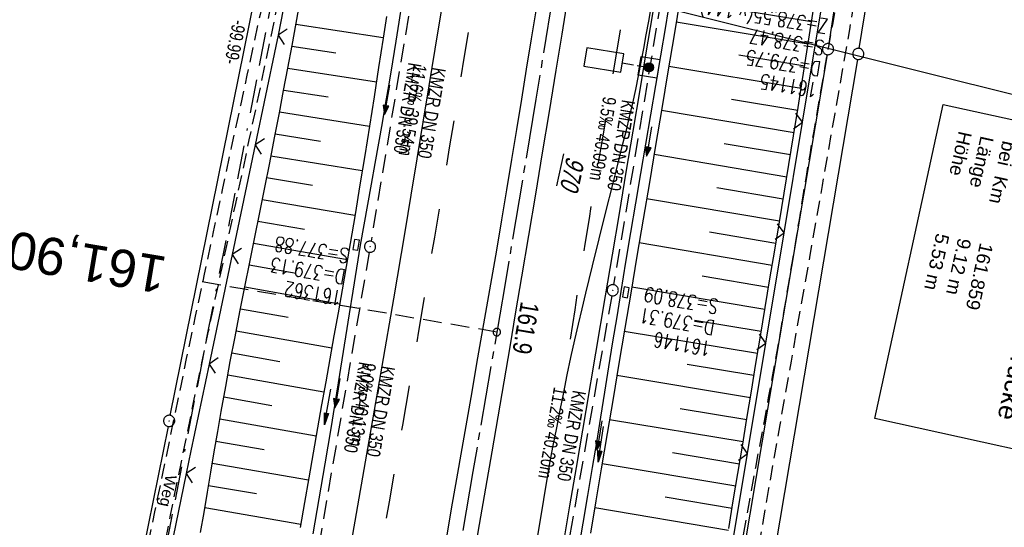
# Model space of a CAD drawing. Extents: x 510946 to 511423, y 462842 to 463807.
# Tile 29 of 32: x 511176 to 511307, y 463610 to 463678. Entities that reach past the tile are written whole.
import ezdxf
from ezdxf.enums import TextEntityAlignment as Align

# ---------------------------------------------------------------- set-up
doc = ezdxf.new("R2010")
doc.units = 0
doc.header["$LTSCALE"] = 10
doc.header["$MEASUREMENT"] = 0
for name, pattern in [('ACAD_ISO16W100', [73, 15, -6.5, 15, -6.5, 15, -7, 1, -7]), ('ACHSE', [5.5, 4, -0.5, 0.5, -0.5]), ('AUSGEZOGEN', [0]), ('LT00', [0]), ('LT02', [0.4, 0.2, -0.2]), ('LT11', [0.3, 0.2, -0.1]), ('LT12', [0.4, 0.3, -0.1]), ('LT17', [0.15, 0.1, -0.05]), ('STRICHLINIE2', [0.375, 0.25, -0.125])]:
    doc.linetypes.add(name, pattern=pattern)
doc.layers.get('0').update_dxf_attribs({"linetype": 'LT00'})
for name, color, linetype in [('--EK_FBR', 1, 'LT00'), ('--EK_Halt-Pfeil', 4, 'LT00'), ('--EK_Haltung', 7, 'STRICHLINIE2'), ('--EK_Haltung-Text', 140, 'LT00'), ('--EK_Schacht-Text', 5, 'LT00'), ('--EK_ST-93-1', 30, 'LT17'), ('--EL_DFK_AB_L', 21, 'LT00'), ('--EL_DFK_AB_P', 7, 'LT00'), ('--EL_Halt-Pfeil', 4, 'LT00'), ('--EL_Haltung', 182, 'STRICHLINIE2'), ('--EL_Haltung-Text', 182, 'LT00'), ('-AX-093', 35, 'ACHSE'), ('-ST-93-1', 250, 'LT00'), ('ABSTAND', 8, 'LT00'), ('BAB-KABEL', 220, 'ACAD_ISO16W100'), ('BW_TEXT_B', 20, 'AUSGEZOGEN'), ('DFK_AB_FLNR', 7, 'Continuous'), ('DFK_AB_L', 21, 'LT00'), ('DFK_AB_P', 7, 'LT00'), ('DFK_GZPKT', 250, 'LT00'), ('DFK_KATASTER', 250, 'LT00'), ('FELDWEG_TEXT', 1, 'Continuous'), ('PFEIL', 140, 'AUSGEZOGEN'), ('STROM_FREILTG', 80, 'STROMFREILEITUNG'), ('V105_AFBR_BAB', 250, 'LT00'), ('V105_BOESCH', 250, 'LT00'), ('V105_BOSCHUNG', 250, 'LT00'), ('V105_ERDWEG', 250, 'LT11'), ('V105_FELDWEG', 250, 'LT11'), ('V105_GRABEN', 250, 'LT00'), ('V105_KA_PRUF', 182, 'LT00'), ('V105_LD_MARK', 250, 'LT00'), ('V105_LG_MARK', 250, 'LT02'), ('V105_SINKK', 182, 'LT00'), ('V105_ZAUN', 40, 'LT00'), ('VERKEHRSZEICH-BRÜ', 11, 'Continuous')]:
    doc.layers.add(name, color=color, linetype=linetype)
doc.styles.add('Beschrift', font='ARIAL.TTF')
doc.styles.add('Haltungsbeschriftung', font='ARIAL.TTF', dxfattribs={"width": 0.75})
doc.styles.add('schachtbeschriftung', font='romans.shx', dxfattribs={"width": 0.75, "height": 2})
doc.styles.get("Standard").update_dxf_attribs({"font": 'ARIAL.TTF'})
doc.styles.add('Strom', font='txt-alt.shx')
doc.linetypes.add('STROMFREILEITUNG', pattern='A,12.7,-5.5,["xx",Strom,S=2.5,R=0,X=-2.6,Y=-0.85],-4.35', length=22.55)

# ---------------------------------------------------------------- blocks, each defined once
blk = doc.blocks.new('SYMB7010')
at = {"color": 0, "linetype": 'ByBlock'}
for points in [[(-0.031408, 0.499213), (-0.093728, 0.49134), (-0.15457, 0.475719), (-0.212975, 0.452595), (-0.268021, 0.422333), (-0.31884, 0.385411), (-0.36463, 0.342411), (-0.40467, 0.29401), (-0.438329, 0.240973), (-0.465074, 0.184136), (-0.484486, 0.124395), (-0.496256, 0.062692), (-0.5002, 0)], [(-0.5002, 0), (-0.496256, -0.062692), (-0.484486, -0.124395), (-0.465075, -0.184136), (-0.438329, -0.240973), (-0.404671, -0.29401), (-0.36463, -0.342411), (-0.31884, -0.385411), (-0.268021, -0.422333), (-0.212975, -0.452595), (-0.154571, -0.475719), (-0.093728, -0.49134), (-0.031408, -0.499213), (0.031408, -0.499213)], [(0.5002, 0), (0.496256, 0.062692), (0.484485, 0.124395), (0.465074, 0.184136), (0.438329, 0.240973), (0.40467, 0.29401), (0.36463, 0.342411), (0.31884, 0.385411), (0.268021, 0.422333), (0.212975, 0.452595), (0.15457, 0.475719), (0.093728, 0.49134), (0.031408, 0.499213), (-0.031408, 0.499213)], [(0.031408, -0.499213), (0.093728, -0.491341), (0.15457, -0.475719), (0.212975, -0.452595), (0.268021, -0.422333), (0.31884, -0.385411), (0.36463, -0.342411), (0.404671, -0.294011), (0.438329, -0.240974), (0.465075, -0.184136), (0.484486, -0.124395), (0.496256, -0.062692), (0.500201, 0)]]:
    blk.add_lwpolyline(points, dxfattribs=at)
blk = doc.blocks.new('SYMB0003')
at = {"color": 0, "linetype": 'ByBlock'}
for p, q in [((-0.015712, 0), (0.010166, 0.012015)), ((0, -0.021257), (-0.015712, 0)), ((0.010166, 0.012015), (0, -0.021257))]:
    blk.add_line(p, q, dxfattribs=at)
for points in [[(-0.031395, 0.499013), (-0.093691, 0.491144), (-0.154509, 0.475528), (-0.21289, 0.452414), (-0.267913, 0.422164), (-0.318712, 0.385257), (-0.364484, 0.342274), (-0.404509, 0.293893), (-0.438154, 0.240877), (-0.464888, 0.184062), (-0.484292, 0.124345), (-0.496058, 0.062667), (-0.5, 0)], [(-0.5, 0), (-0.496058, -0.062667), (-0.484292, -0.124345), (-0.464888, -0.184062), (-0.438154, -0.240877), (-0.404509, -0.293893), (-0.364485, -0.342274), (-0.318712, -0.385257), (-0.267914, -0.422164), (-0.21289, -0.452414), (-0.154509, -0.475529), (-0.093691, -0.491144), (-0.031395, -0.499014), (0.031395, -0.499014)], [(0.5, 0), (0.496057, 0.062667), (0.484292, 0.124345), (0.464888, 0.184062), (0.438153, 0.240877), (0.404509, 0.293893), (0.364484, 0.342274), (0.318712, 0.385257), (0.267913, 0.422164), (0.21289, 0.452414), (0.154509, 0.475528), (0.093691, 0.491144), (0.031395, 0.499013), (-0.031395, 0.499013)], [(0.031395, -0.499014), (0.093691, -0.491144), (0.154509, -0.475529), (0.21289, -0.452414), (0.267914, -0.422164), (0.318712, -0.385257), (0.364485, -0.342274), (0.404509, -0.293893), (0.438154, -0.240877), (0.464889, -0.184062), (0.484292, -0.124345), (0.496058, -0.062667), (0.5, 0)]]:
    blk.add_lwpolyline(points, dxfattribs=at)
blk = doc.blocks.new('Pfreil3')
at = {"layer": 'PFEIL'}
blk.add_hatch(color=256, dxfattribs=at).paths.add_polyline_path([(-1.55, 0.27), (-1.55, -0.27), (0, 0)])
for p, q in [((-1.55, 0), (-4.83, 0)), ((-1.55, -0.27), (-1.55, 0.27)), ((-1.55, 0.27), (0, 0)), ((0, 0), (-1.55, -0.27))]:
    blk.add_line(p, q, dxfattribs=at)
blk = doc.blocks.new('SYMB0024')
at = {"color": 0, "linetype": 'ByBlock'}
for p, q in [((-0.5, 0.5), (0, 0)), ((0, 0), (0.5, 0.5))]:
    blk.add_line(p, q, dxfattribs=at)
blk = doc.blocks.new('SYMB0652')
at = {"color": 0, "linetype": 'ByBlock'}
blk.add_lwpolyline([(-0.15, -0.075), (0.15, -0.075), (0.15, 0.075), (-0.15, 0.075), (-0.15, -0.075)], dxfattribs=at)
blk = doc.blocks.new('SYMB0070')
at = {"color": 0, "linetype": 'ByBlock'}
for p, q in [((-0.5, 0), (0.2, 0)), ((0.5, 0), (0.2, 0.1)), ((0.2, 0.1), (0.2, 0)), ((0.468, 0), (0.21, 0.086)), ((0.21, 0.086), (0.21, -0.086)), ((0.21, -0.086), (0.468, 0)), ((0.22, -0.072), (0.437, 0)), ((0.23, -0.058), (0.405, 0)), ((0.24, -0.045), (0.374, 0)), ((0.342, 0), (0.25, 0.031)), ((0.25, 0.031), (0.25, -0.031)), ((0.25, -0.031), (0.342, 0)), ((0.26, -0.017), (0.31, 0)), ((0.27, -0.003), (0.279, 0))]:
    blk.add_line(p, q, dxfattribs=at)
for points in [[(0.2, 0), (0.2, -0.1), (0.5, 0)], [(0.437, 0), (0.22, 0.072), (0.22, -0.072)], [(0.405, 0), (0.23, 0.058), (0.23, -0.058)], [(0.374, 0), (0.24, 0.045), (0.24, -0.045)], [(0.31, 0), (0.26, 0.017), (0.26, -0.017)], [(0.279, 0), (0.27, 0.003), (0.27, -0.003)]]:
    blk.add_lwpolyline(points, dxfattribs=at)
blk = doc.blocks.new('SYMB2')
at = {"color": 0, "linetype": 'ByBlock', "flags": 128}
for points in [[(-0.031395, 0.499013), (-0.093691, 0.491144), (-0.154509, 0.475528), (-0.21289, 0.452414), (-0.267913, 0.422164), (-0.318712, 0.385257), (-0.364484, 0.342274), (-0.404509, 0.293893), (-0.438154, 0.240877), (-0.464888, 0.184062), (-0.484292, 0.124345), (-0.496058, 0.062667), (-0.5, 0)], [(-0.5, 0), (-0.496058, -0.062667), (-0.484292, -0.124345), (-0.464888, -0.184062), (-0.438154, -0.240877), (-0.404509, -0.293893), (-0.364485, -0.342274), (-0.318712, -0.385257), (-0.267914, -0.422164), (-0.21289, -0.452414), (-0.154509, -0.475529), (-0.093691, -0.491144), (-0.031395, -0.499014), (0.031395, -0.499014)], [(0.5, 0), (0.496057, 0.062667), (0.484292, 0.124345), (0.464888, 0.184062), (0.438153, 0.240877), (0.404509, 0.293893), (0.364484, 0.342274), (0.318712, 0.385257), (0.267913, 0.422164), (0.21289, 0.452414), (0.154509, 0.475528), (0.093691, 0.491144), (0.031395, 0.499013), (-0.031395, 0.499013)], [(0.031395, -0.499014), (0.093691, -0.491144), (0.154509, -0.475529), (0.21289, -0.452414), (0.267914, -0.422164), (0.318712, -0.385257), (0.364485, -0.342274), (0.404509, -0.293893), (0.438154, -0.240877), (0.464889, -0.184062), (0.484292, -0.124345), (0.496058, -0.062667), (0.5, 0)]]:
    blk.add_lwpolyline(points, dxfattribs=at)

msp = doc.modelspace()

# ---------------------------------------------------------------- hatches: boundary and pattern name
at = {"layer": 'VERKEHRSZEICH-BRÜ'}
msp.add_hatch(color=256, dxfattribs=at).paths.add_polyline_path([(511260.47, 463671.89, 1), (511259.28, 463672.08, 1)])

# ---------------------------------------------------------------- linework, layer by layer
at = {"layer": '--EK_FBR'}
for points in [[(511262.75, 463693.78), (511261.93, 463688.81), (511261.11, 463683.85), (511260.28, 463678.89), (511259.45, 463673.92), (511258.63, 463668.96), (511257.71, 463663.44), (511256.79, 463657.92), (511255.87, 463652.4), (511254.95, 463646.88), (511254.02, 463641.36), (511252.73, 463633.69), (511251.43, 463626.02), (511250.12, 463618.36), (511249.25, 463613.24), (511248.37, 463608.13)], [(511248.98, 463681.24), (511248.19, 463676.42), (511247.4, 463671.6), (511246.49, 463666.06), (511245.58, 463660.52), (511244.66, 463654.98), (511243.73, 463649.45), (511242.81, 463643.91), (511242.02, 463639.23), (511241.23, 463634.54), (511240.44, 463629.86), (511239.65, 463625.18), (511238.85, 463620.49), (511238, 463615.6), (511237.15, 463610.72), (511236.29, 463605.83)], [(511220.05, 463608.38), (511220.9, 463613.25), (511221.76, 463618.12), (511222.61, 463622.99), (511224.17, 463631.97), (511225.7, 463640.96), (511227.22, 463649.95), (511228.03, 463654.84), (511228.84, 463659.73), (511229.65, 463664.63), (511230.45, 463669.52), (511231.25, 463674.42), (511232.22, 463680.37)], [(511244.78, 463679.84), (511244.11, 463675.79), (511243.45, 463671.74), (511242.79, 463667.7), (511242.13, 463663.66), (511241.46, 463659.62), (511240.79, 463655.59), (511240.12, 463651.55), (511239.44, 463647.51), (511238.79, 463643.71), (511238.13, 463639.92), (511237.47, 463636.12), (511236.8, 463632.32), (511236.14, 463628.52), (511235.47, 463624.72), (511234.81, 463620.92), (511234.1, 463616.87), (511233.4, 463612.82), (511232.7, 463608.76)]]:
    msp.add_lwpolyline(points, dxfattribs=at)
at = {"layer": '--EK_Haltung'}
for p, q in [((511228.9, 463686.22), (511222.66, 463648.69)), ((511261.46, 463680.94), (511255.14, 463642.86)), ((511222.41, 463647.21), (511215.88, 463609.14)), ((511254.89, 463641.39), (511248.22, 463603.27))]:
    msp.add_line(p, q, dxfattribs=at)
at = {"layer": '--EK_ST-93-1', "ltscale": 2.5}
msp.add_line((511239.5, 463636.51), (511200.06, 463643.23), dxfattribs=at)
at = {"layer": '--EL_DFK_AB_L'}
for p, q in [((511296.35, 463757.4), (511283.95, 463675.16)), ((511195.78, 463625.35), (511215.29, 463721.9)), ((511283.72, 463673.68), (511256.56, 463512.25)), ((511195.48, 463623.88), (511175.96, 463527.34))]:
    msp.add_line(p, q, dxfattribs=at)
at = {"layer": '--EL_Haltung'}
for p, q in [((511228.9, 463686.22), (511222.66, 463648.69)), ((511261.46, 463680.94), (511255.14, 463642.86)), ((511222.41, 463647.21), (511215.88, 463609.14)), ((511254.89, 463641.39), (511248.22, 463603.27))]:
    msp.add_line(p, q, dxfattribs=at)
at = {"layer": '-AX-093', "ltscale": 0.2}
msp.add_lwpolyline([(511262.65, 463780.97), (511260.63, 463767.59), (511256.77, 463742.6), (511252.84, 463717.62), (511248.82, 463692.66), (511244.73, 463667.71), (511240.56, 463642.77), (511236.3, 463617.84), (511231.97, 463592.93), (511227.57, 463568.03), (511223.08, 463543.15), (511218.51, 463518.28), (511213.87, 463493.42), (511209.15, 463468.58), (511204.34, 463443.76), (511199.46, 463418.95), (511194.5, 463394.15), (511189.47, 463369.37), (511184.35, 463344.61), (511179.16, 463319.86), (511173.88, 463295.13), (511168.53, 463270.42), (511163.11, 463245.72), (511157.6, 463221.05)], dxfattribs=at)
at = {"layer": 'BAB-KABEL', "ltscale": 0.03, "flags": 128}
msp.add_lwpolyline([(511222.64, 463789.69), (511228.06, 463774.69), (511221.05, 463738.69), (511215.67, 463709.21), (511209.12, 463679.75), (511203.39, 463649.74), (511199.72, 463631.03), (511193.07, 463596.75), (511187.77, 463572.71), (511182.46, 463546.01), (511203.21, 463524.58), (511200.68, 463507.92), (511182.24, 463492.34), (511175.69, 463462.77), (511171.5, 463443.5), (511162.61, 463396), (511154.73, 463347.93), (511152.93, 463326.26), (511150.37, 463299.99), (511148.61, 463283.54), (511146.69, 463264.8), (511144.29, 463254.05), (511140.93, 463241.12), (511135.17, 463217.09), (511129.25, 463192.65), (511127.81, 463187.22), (511125.25, 463171.35), (511122.37, 463153.78), (511120.3, 463141.8), (511118.37, 463133.57), (511114.37, 463116.32), (511106.37, 463083.45), (511103.02, 463070.19), (511099.82, 463056.94), (511095.5, 463046.19), (511084.46, 463018.83), (511076.14, 462999.02), (511068.96, 462979.21), (511064.44, 462967.11), (511059.81, 462953.34), (511052.43, 462930.01), (511046.43, 462911.52), (511041.51, 462895.97), (511037.44, 462883.34)], dxfattribs=at)
at = {"layer": 'DFK_AB_L'}
for p, q in [((511296.35, 463757.4), (511283.95, 463675.16)), ((511195.78, 463625.35), (511215.29, 463721.9)), ((511283.72, 463673.68), (511256.56, 463512.25)), ((511195.48, 463623.88), (511175.96, 463527.34))]:
    msp.add_line(p, q, dxfattribs=at)
at = {"layer": 'DFK_KATASTER'}
for p, q in [((511288.01, 463674.52), (511297.58, 463734.38)), ((511287.77, 463673.04), (511260.6, 463511.52))]:
    msp.add_line(p, q, dxfattribs=at)
at = {"layer": 'V105_AFBR_BAB'}
for points in [[(511262.75, 463693.78), (511261.93, 463688.81), (511261.11, 463683.85), (511260.28, 463678.89), (511259.45, 463673.92), (511258.63, 463668.96), (511257.71, 463663.44), (511256.79, 463657.92), (511255.87, 463652.4), (511254.95, 463646.88), (511254.02, 463641.36), (511252.73, 463633.69), (511251.43, 463626.02), (511250.12, 463618.36), (511249.25, 463613.24), (511248.37, 463608.13)], [(511248.98, 463681.24), (511248.19, 463676.42), (511247.4, 463671.6), (511246.49, 463666.06), (511245.58, 463660.52), (511244.66, 463654.98), (511243.73, 463649.45), (511242.81, 463643.91), (511242.02, 463639.23), (511241.23, 463634.54), (511240.44, 463629.86), (511239.65, 463625.18), (511238.85, 463620.49), (511238, 463615.6), (511237.15, 463610.72), (511236.29, 463605.83)], [(511244.78, 463679.84), (511244.11, 463675.79), (511243.45, 463671.74), (511242.79, 463667.7), (511242.13, 463663.66), (511241.46, 463659.62), (511240.79, 463655.59), (511240.12, 463651.55), (511239.44, 463647.51), (511238.79, 463643.71), (511238.13, 463639.92), (511237.47, 463636.12), (511236.8, 463632.32), (511236.14, 463628.52), (511235.47, 463624.72), (511234.81, 463620.92), (511234.1, 463616.87), (511233.4, 463612.82), (511232.7, 463608.76)]]:
    msp.add_lwpolyline(points, dxfattribs=at)
at = {"layer": 'V105_AFBR_BAB', "color": 2}
msp.add_lwpolyline([(511220.05, 463608.38), (511220.9, 463613.25), (511221.76, 463618.12), (511222.61, 463622.99), (511224.17, 463631.97), (511225.7, 463640.96), (511227.22, 463649.95), (511228.03, 463654.84), (511228.84, 463659.73), (511229.65, 463664.63), (511230.45, 463669.52), (511231.25, 463674.42), (511232.22, 463680.37)], dxfattribs=at)
at = {"layer": 'V105_BOESCH'}
for points in [[(511199.85, 463609.65), (511200.31, 463612.36), (511200.76, 463615.07), (511201.21, 463617.77), (511201.67, 463620.48), (511202.13, 463623.19), (511202.6, 463625.89), (511203.2, 463629.23), (511203.82, 463632.57), (511204.46, 463635.9), (511205.1, 463639.23), (511205.76, 463642.56), (511206.42, 463645.89), (511207.09, 463649.22), (511207.76, 463652.55), (511208.43, 463655.88), (511209.09, 463659.2), (511209.74, 463662.53), (511210.39, 463665.87), (511210.96, 463668.87), (511211.52, 463671.88), (511212.08, 463674.89), (511212.64, 463677.89), (511213.19, 463680.9)], [(511270.54, 463610.22), (511271.16, 463613.9), (511271.77, 463617.58), (511272.38, 463621.25), (511272.98, 463624.93), (511273.59, 463628.61), (511274.19, 463632.3), (511274.79, 463635.97), (511275.43, 463639.81), (511276.06, 463643.64), (511276.7, 463647.47), (511277.34, 463651.3), (511277.98, 463655.13), (511278.61, 463658.96), (511279.23, 463662.79), (511279.85, 463666.62), (511280.44, 463670.34), (511281.02, 463674.06), (511281.6, 463677.78), (511282.17, 463681.5)]]:
    msp.add_lwpolyline(points, dxfattribs=at)
at = {"layer": 'V105_BOSCHUNG'}
for p, q in [((511272.83, 463679.57), (511281.65, 463678.11)), ((511263.52, 463678.07), (511281.19, 463675.14)), ((511224.29, 463675.94), (511212.61, 463677.74)), ((511217.95, 463673.88), (511212.06, 463674.79)), ((511271.88, 463673.64), (511280.73, 463672.18)), ((511223.38, 463670.01), (511211.52, 463671.84)), ((511262.54, 463672.15), (511280.26, 463669.21)), ((511216.94, 463667.97), (511210.97, 463668.9)), ((511270.92, 463667.72), (511279.79, 463666.24)), ((511222.44, 463664.05), (511210.41, 463665.97)), ((511261.55, 463666.26), (511279.31, 463663.26)), ((511215.9, 463662.06), (511209.84, 463663.03)), ((511269.94, 463661.8), (511278.83, 463660.29)), ((511221.49, 463658.11), (511209.26, 463660.1)), ((511260.56, 463660.35), (511278.34, 463657.33)), ((511214.84, 463656.15), (511208.68, 463657.17)), ((511268.96, 463655.88), (511277.85, 463654.37)), ((511220.5, 463652.15), (511208.1, 463654.25)), ((511259.56, 463654.43), (511277.36, 463651.41)), ((511213.76, 463650.25), (511207.51, 463651.32)), ((511267.96, 463649.96), (511276.87, 463648.45)), ((511219.49, 463646.21), (511206.92, 463648.39)), ((511258.56, 463648.52), (511276.37, 463645.49)), ((511212.65, 463644.35), (511206.34, 463645.46)), ((511266.97, 463644.05), (511275.88, 463642.53)), ((511218.45, 463640.27), (511205.75, 463642.53)), ((511257.57, 463642.59), (511275.39, 463639.58)), ((511211.55, 463638.45), (511205.18, 463639.6)), ((511265.98, 463638.13), (511274.9, 463636.64)), ((511217.39, 463634.35), (511204.6, 463636.65)), ((511256.57, 463636.64), (511274.42, 463633.69)), ((511210.45, 463632.55), (511204.04, 463633.71)), ((511265, 463632.21), (511273.93, 463630.73)), ((511216.34, 463628.45), (511203.48, 463630.76)), ((511255.58, 463630.73), (511273.45, 463627.77)), ((511209.38, 463626.65), (511202.94, 463627.79)), ((511264.03, 463626.29), (511272.96, 463624.81)), ((511215.3, 463622.56), (511202.41, 463624.83)), ((511254.59, 463624.81), (511272.48, 463621.85)), ((511208.34, 463620.74), (511201.9, 463621.86)), ((511263.04, 463620.37), (511271.99, 463618.87)), ((511214.27, 463616.67), (511201.4, 463618.9)), ((511253.61, 463618.92), (511271.5, 463615.9)), ((511207.33, 463614.83), (511200.91, 463615.94)), ((511262.06, 463614.45), (511271, 463612.93)), ((511213.24, 463610.75), (511200.41, 463612.98)), ((511252.61, 463613.01), (511270.5, 463609.97))]:
    msp.add_line(p, q, dxfattribs=at)
at = {"layer": 'V105_FELDWEG', "flags": 128}
for points in [[(511223.03, 463789.6), (511223.22, 463789.08), (511223.69, 463787.7), (511224.12, 463786.3), (511224.49, 463784.9), (511224.8, 463783.49), (511225.06, 463782.07), (511225.24, 463780.67), (511225.36, 463779.26), (511225.42, 463777.84), (511225.43, 463776.41), (511225.39, 463774.98), (511225.31, 463773.55), (511225.2, 463772.11), (511225.06, 463770.66), (511224.88, 463769.22), (511224.69, 463767.78), (511224.48, 463766.34), (511224.26, 463764.9), (511223.84, 463762.24), (511223.4, 463759.6), (511222.94, 463756.97), (511222.48, 463754.34), (511222, 463751.73), (511221.51, 463749.12), (511221.01, 463746.52), (511220.51, 463743.91), (511220.01, 463741.31), (511219.51, 463738.72), (511219.01, 463736.11), (511218.4, 463732.87), (511217.79, 463729.62), (511217.18, 463726.36), (511216.58, 463723.11), (511215.97, 463719.85), (511215.37, 463716.59), (511214.75, 463713.32), (511214.14, 463710.06), (511213.51, 463706.81), (511212.88, 463703.55), (511212.06, 463699.46), (511211.24, 463695.38), (511210.39, 463691.3), (511209.54, 463687.22), (511208.68, 463683.15), (511207.8, 463679.08), (511206.93, 463675.01), (511206.05, 463670.94), (511205.17, 463666.87), (511203.95, 463661.23), (511202.73, 463655.58), (511201.52, 463649.93), (511200.32, 463644.28), (511199.12, 463638.63), (511197.93, 463632.97), (511196.87, 463627.84), (511195.8, 463622.72), (511194.75, 463617.59), (511193.69, 463612.46), (511192.64, 463607.33), (511191.59, 463602.21), (511190.54, 463597.08), (511189.14, 463590.27), (511187.73, 463583.46), (511186.33, 463576.65), (511184.92, 463569.84), (511183.51, 463563.03), (511177.01, 463530.55), (511176.85, 463529.83), (511176.68, 463529.12), (511176.49, 463528.41), (511176.28, 463527.71), (511176.02, 463527.03), (511175.75, 463526.42), (511175.46, 463525.83), (511175.13, 463525.24), (511174.8, 463524.66), (511174.45, 463524.09)], [(511179.5, 463523.17), (511179.44, 463524.29), (511179.39, 463525.41), (511179.33, 463526.52), (511179.28, 463527.68), (511179.24, 463528.84), (511179.19, 463530), (511185.89, 463562.74), (511187.6, 463571.22), (511189.31, 463579.7), (511191.02, 463588.19), (511192.73, 463596.67), (511193.76, 463601.77), (511194.79, 463606.88), (511195.82, 463611.98), (511196.86, 463617.08), (511197.9, 463622.19), (511198.95, 463627.29), (511200.01, 463632.39), (511200.91, 463636.65), (511201.81, 463640.92), (511202.72, 463645.19), (511203.63, 463649.45), (511204.54, 463653.72), (511205.46, 463657.98), (511206.36, 463662.25), (511207.27, 463666.51), (511208.55, 463672.61), (511209.82, 463678.71), (511211.07, 463684.82), (511212.32, 463690.92), (511213.55, 463697.04), (511214.77, 463703.16), (511215.58, 463707.23), (511216.38, 463711.3), (511217.18, 463715.38), (511217.97, 463719.45), (511218.77, 463723.52), (511219.56, 463727.59), (511220.35, 463731.65), (511221.14, 463735.71), (511221.69, 463738.57), (511222.25, 463741.44), (511222.8, 463744.3), (511223.35, 463747.16), (511223.9, 463750.03), (511224.43, 463752.91), (511224.96, 463755.79), (511225.48, 463758.69), (511225.99, 463761.6), (511226.49, 463764.52), (511226.73, 463766), (511226.97, 463767.49), (511227.19, 463768.98), (511227.4, 463770.47), (511227.57, 463771.96), (511227.72, 463773.44), (511227.83, 463774.93), (511227.89, 463776.4), (511227.91, 463777.88), (511227.88, 463779.34), (511227.78, 463780.8), (511227.62, 463782.25), (511227.4, 463783.69), (511227.1, 463785.11), (511226.76, 463786.53), (511226.35, 463787.94), (511226.03, 463788.95)]]:
    msp.add_lwpolyline(points, dxfattribs=at)
at = {"layer": 'V105_GRABEN'}
for points in [[(511214.91, 463609.5), (511215.73, 463614.19), (511216.53, 463618.89), (511217.31, 463623.58), (511217.8, 463626.66), (511218.29, 463629.73), (511218.78, 463632.8), (511219.27, 463635.88), (511219.76, 463638.95), (511220.25, 463642.02), (511220.76, 463645.09), (511221.27, 463648.16), (511221.75, 463650.89), (511222.23, 463653.62), (511222.71, 463656.35), (511223.2, 463659.08), (511223.69, 463661.81), (511224.18, 463664.53), (511224.66, 463667.26), (511225.13, 463670), (511225.59, 463672.73), (511226.03, 463675.47), (511226.44, 463678.05), (511226.83, 463680.63)], [(511250.42, 463607.2), (511251.06, 463610.92), (511251.7, 463614.64), (511252.32, 463618.37), (511252.87, 463621.73), (511253.42, 463625.1), (511253.97, 463628.47), (511254.51, 463631.84), (511255.05, 463635.21), (511255.59, 463638.58), (511256.14, 463641.95), (511256.79, 463645.9), (511257.45, 463649.84), (511258.11, 463653.79), (511258.78, 463657.74), (511259.45, 463661.68), (511260.12, 463665.63), (511260.78, 463669.57), (511261.45, 463673.52), (511262.11, 463677.47), (511262.76, 463681.42)], [(511264.05, 463681.28), (511263.23, 463676.34), (511262.41, 463671.4), (511261.58, 463666.45), (511260.75, 463661.51), (511259.92, 463656.57), (511259.09, 463651.63), (511258.25, 463646.68), (511257.42, 463641.74), (511256.64, 463637.04), (511255.85, 463632.33), (511255.06, 463627.62), (511254.28, 463622.92), (511253.49, 463618.21), (511252.76, 463613.9), (511252.03, 463609.6)], [(511224.73, 463678.77), (511224.28, 463675.88), (511223.68, 463671.95), (511223.07, 463668.01), (511222.45, 463664.08), (511221.82, 463660.15), (511221.18, 463656.22), (511220.53, 463652.29), (511219.86, 463648.37), (511219.33, 463645.28), (511218.79, 463642.19), (511218.24, 463639.1), (511217.69, 463636.01), (511217.14, 463632.93), (511216.59, 463629.84), (511216.04, 463626.75), (511215.49, 463623.67), (511214.91, 463620.33), (511214.33, 463617), (511213.75, 463613.67), (511213.17, 463610.34)]]:
    msp.add_lwpolyline(points, dxfattribs=at)
at = {"layer": 'V105_LD_MARK'}
msp.add_lwpolyline([(511242.52, 463594.37), (511246.61, 463618.97), (511247.06, 463621.34), (511247.52, 463623.7), (511247.98, 463626.06), (511248.45, 463628.42), (511248.93, 463630.77), (511249.43, 463633.12), (511249.94, 463635.47), (511250.42, 463637.56), (511250.91, 463639.65), (511251.41, 463641.74), (511252.29, 463645.37), (511253.19, 463649.01), (511254.09, 463652.64), (511255.01, 463656.27), (511255.47, 463658.09), (511255.93, 463659.91), (511256.39, 463661.73), (511256.84, 463663.55), (511257.27, 463665.37), (511257.69, 463667.2), (511258.09, 463669.03), (511258.47, 463670.85), (511258.82, 463672.68), (511259.17, 463674.51), (511259.5, 463676.34), (511259.83, 463678.18), (511260.15, 463680.01)], dxfattribs=at)
at = {"layer": 'V105_LG_MARK', "ltscale": 3, "flags": 128}
for points in [[(511249.38, 463635.55), (511249.67, 463637.52), (511249.97, 463639.48), (511250.26, 463641.45), (511250.79, 463644.88), (511251.34, 463648.31), (511251.89, 463651.73), (511252.45, 463655.16), (511253.02, 463658.58), (511253.59, 463662), (511254.16, 463665.43), (511254.72, 463668.85), (511255.44, 463673.22), (511256.15, 463677.6), (511256.85, 463681.97), (511257.55, 463686.35), (511258.25, 463690.73), (511258.95, 463695.1), (511259.71, 463699.87), (511260.46, 463704.63), (511261.22, 463709.39), (511261.98, 463714.15), (511262.73, 463718.92), (511263.66, 463724.84), (511264.58, 463730.76), (511265.5, 463736.69), (511266.41, 463742.61), (511267.69, 463750.89), (511268.96, 463759.16), (511270.23, 463767.43), (511271.1, 463773.12), (511271.96, 463778.81), (511271.98, 463778.94)], [(511243.31, 463724.04), (511242.25, 463717.5), (511241.19, 463710.96), (511240.13, 463704.42), (511239.08, 463697.88), (511238.28, 463692.95), (511237.49, 463688.01), (511236.69, 463683.07), (511235.9, 463678.14), (511235.1, 463673.2), (511234.12, 463667.21), (511233.13, 463661.21), (511232.14, 463655.22), (511231.14, 463649.23), (511230.08, 463642.93), (511229.02, 463636.64), (511227.95, 463630.35), (511226.87, 463624.06), (511225.98, 463618.92), (511225.09, 463613.78), (511224.19, 463608.64), (511223.29, 463603.5), (511222.39, 463598.36), (511221.46, 463593.04), (511220.53, 463587.71), (511219.6, 463582.38), (511218.66, 463577.06), (511217.63, 463571.21), (511216.59, 463565.35), (511215.54, 463559.5), (511214.49, 463553.65), (511213.43, 463547.75), (511212.36, 463541.85), (511211.3, 463535.95), (511210.23, 463530.04), (511209.44, 463525.65), (511208.64, 463521.25), (511207.85, 463516.85), (511207.04, 463512.46), (511206.23, 463508.06), (511205.41, 463503.67), (511204.64, 463499.59), (511203.87, 463495.51), (511203.08, 463491.43), (511202.3, 463487.35), (511201.51, 463483.27)]]:
    msp.add_lwpolyline(points, dxfattribs=at)
at = {"layer": 'V105_ZAUN'}
for p, q in [((511213.08, 463691.01), (511210.21, 463676.28)), ((511280.41, 463664.62), (511282.86, 463679.42)), ((511277.96, 463649.82), (511280.41, 463664.62)), ((511207.14, 463661.6), (511204.06, 463646.92)), ((511275.51, 463635.03), (511277.96, 463649.82)), ((511204.06, 463646.92), (511200.97, 463632.24)), ((511273.06, 463620.23), (511275.51, 463635.03)), ((511270.62, 463605.43), (511273.06, 463620.23)), ((511197.9, 463617.56), (511194.9, 463602.86))]:
    msp.add_line(p, q, dxfattribs=at)
for points in [[(511210.21, 463676.28), (511209.92, 463674.82), (511207.14, 463661.6)], [(511200.97, 463632.24), (511198.53, 463620.62), (511197.9, 463617.56)]]:
    msp.add_lwpolyline(points, dxfattribs=at)
at = {"layer": 'VERKEHRSZEICH-BRÜ', "linetype": 'LT12', "ltscale": 0.5}
msp.add_line((511256.3, 463672.57), (511259.88, 463671.98), dxfattribs=at)
at = {"layer": 'VERKEHRSZEICH-BRÜ', "flags": 128}
for points in [[(511256.5, 463673.8), (511251.57, 463674.61), (511251.16, 463672.14), (511256.1, 463671.33)], [(511258.44, 463670.95), (511258.84, 463673.42), (511261.31, 463673.01), (511260.91, 463670.55)]]:
    msp.add_lwpolyline(points, close=True, dxfattribs=at)
at = {"layer": 'VERKEHRSZEICH-BRÜ'}
msp.add_circle((511259.88, 463671.98), 0.6, dxfattribs=at)

# ---------------------------------------------------------------- block references
at = {"layer": '--EK_Halt-Pfeil', "yscale": 4, "zscale": 4}
for p, xscale, rotation in [((511224.79, 463667.62), 3.999999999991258, 260.5517499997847), ((511259.88, 463662.06), 4.000000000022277, 260.5867199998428), ((511218.16, 463628.34), 3.999999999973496, 260.2754600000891), ((511253.23, 463622.65), 4.000000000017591, 260.0726099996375)]:
    msp.add_blockref('SYMB0070', p, dxfattribs=dict(at, xscale=xscale, rotation=rotation))
at = {"layer": '--EL_DFK_AB_P', "xscale": 1.500000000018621, "yscale": 1.5, "zscale": 1.5, "rotation": 264.7377099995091}
for p in [(511283.84, 463674.42), (511195.63, 463624.62)]:
    msp.add_blockref('SYMB0003', p, dxfattribs=at)
at = {"layer": '--EL_Halt-Pfeil', "yscale": 4, "zscale": 4}
for p, xscale, rotation in [((511224.79, 463667.62), 3.999999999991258, 260.5517499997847), ((511259.88, 463662.06), 4.000000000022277, 260.5867199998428), ((511218.16, 463628.34), 3.999999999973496, 260.2754600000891), ((511253.23, 463622.65), 4.00000000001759, 260.0726099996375)]:
    msp.add_blockref('SYMB0070', p, dxfattribs=dict(at, xscale=xscale, rotation=rotation))
at = {"layer": '-ST-93-1', "rotation": 274.1956499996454}
msp.add_blockref('SYMB2', (511239.5, 463636.51), dxfattribs=at)
at = {"layer": 'DFK_AB_P', "xscale": 1.500000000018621, "yscale": 1.5, "zscale": 1.5, "rotation": 264.7377099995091}
for p in [(511283.84, 463674.42), (511195.63, 463624.62)]:
    msp.add_blockref('SYMB0003', p, dxfattribs=at)
at = {"layer": 'DFK_GZPKT', "xscale": 1.500000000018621, "yscale": 1.5, "zscale": 1.5, "rotation": 264.7377099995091}
msp.add_blockref('SYMB7010', (511287.89, 463673.78), dxfattribs=at)
at = {"layer": 'PFEIL'}
for p, rotation in [((511216.44, 463624.11), 260.0856684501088), ((511253.08, 463619.07), 261.6314456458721)]:
    msp.add_blockref('Pfreil3', p, dxfattribs=dict(at, rotation=rotation))
at = {"layer": 'V105_KA_PRUF', "xscale": 1.499999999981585, "yscale": 1.5, "zscale": 1.5, "rotation": 257.7114000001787}
for p in [(511222.53, 463647.95), (511255.02, 463642.12)]:
    msp.add_blockref('SYMB0003', p, dxfattribs=at)
at = {"layer": 'V105_SINKK', "yscale": 4.5, "zscale": 4.5}
for p, xscale, rotation in [((511220.67, 463648.21), 4.500000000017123, 260.6645056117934), ((511256.78, 463641.84), 4.5000000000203, 260.3082435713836)]:
    msp.add_blockref('SYMB0652', p, dxfattribs=dict(at, xscale=xscale, rotation=rotation))
at = {"layer": 'V105_ZAUN', "yscale": 2.099999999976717, "zscale": 2.1}
for p, xscale, rotation in [((511210.21, 463676.28), 2.100000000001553, 258.9669500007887), ((511280.41, 463664.62), 2.10000000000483, 80.6082199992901), ((511207.14, 463661.6), 2.100000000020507, 258.1310400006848), ((511277.96, 463649.82), 2.10000000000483, 80.6082199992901), ((511204.06, 463646.92), 2.100000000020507, 258.1310400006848), ((511275.51, 463635.03), 2.10000000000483, 80.6082199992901), ((511200.97, 463632.24), 2.100000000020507, 258.1310400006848), ((511273.06, 463620.23), 2.10000000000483, 80.6082199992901), ((511197.9, 463617.56), 2.09999999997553, 258.4492899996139)]:
    msp.add_blockref('SYMB0024', p, dxfattribs=dict(at, xscale=xscale, rotation=rotation))

# ---------------------------------------------------------------- texts
at = {"layer": '--EK_Haltung-Text', "style": 'Haltungsbeschriftung', "width": 0.75}
for s, rotation, p in [('11.6‰ 39.54m', -99.4482, (511228.38, 463672.47)), ('KMZR DN 350', -99.4482, (511230.91, 463672.05)), ('9.5‰ 40.09m', -99.4133, (511253.75, 463668.14)), ('KMZR DN 350', -99.4133, (511256.27, 463667.72)), ('9.0‰ 40.13m', -99.7245, (511221.59, 463632.5)), ('KMZR DN 350', -99.7245, (511224.11, 463632.07)), ('11.2‰ 40.20m', -99.9274, (511247.16, 463629.24)), ('KMZR DN 350', -99.9274, (511249.68, 463628.8))]:
    msp.add_text(s, height=1.8, rotation=rotation, dxfattribs=at).set_placement(p)
at = {"layer": '--EK_Schacht-Text', "style": 'schachtbeschriftung', "width": 0.75}
for s, rotation, p in [('Z=378.55(v.144)', -189.4133, (511283.94, 463678.39)), ('S=378.47', -189.4133, (511283.47, 463675.55)), ('D=379.75', -189.4133, (511283, 463672.71)), ('161145', -189.4133, (511282.53, 463669.87)), ('S=377.88', -189.7245, (511219.84, 463647.69)), ('D=379.13', -189.7245, (511219.35, 463644.85)), ('161362', -189.7245, (511218.86, 463642.01)), ('S=378.09', -189.9274, (511269.28, 463640.88)), ('D=379.31', -189.9274, (511268.79, 463638.04)), ('161146', -189.9274, (511268.29, 463635.21))]:
    msp.add_text(s, height=2, rotation=rotation, dxfattribs=at).set_placement(p)
at = {"layer": '--EK_ST-93-1', "style": 'Beschrift'}
msp.add_text('161,900', height=5, rotation=-189.6345, dxfattribs=at).set_placement((511195.13, 463644.07), align=Align.MIDDLE_LEFT)
at = {"layer": '--EL_Haltung-Text', "style": 'Haltungsbeschriftung', "width": 0.75}
for rotation, p in [(-99.4482, (511227.67, 463672.7)), (-99.4133, (511256.27, 463667.72)), (-99.7245, (511221.07, 463632.61)), (-99.9274, (511249.68, 463628.8))]:
    msp.add_text('KMZR DN 350', height=1.8, rotation=rotation, dxfattribs=at).set_placement(p)
at = {"layer": '-ST-93-1', "style": 'Beschrift', "width": 0.8}
msp.add_text('  161.9', height=2.5, rotation=-99.6342, dxfattribs=at).set_placement((511243, 463642.23))
at = {"layer": 'ABSTAND', "width": 0.75}
msp.add_text(' -99.99-', height=1.8, rotation=-101.4256, dxfattribs=at).set_placement((511204.3, 463678.95))
at = {"layer": 'BW_TEXT_B', "insert": (511330.31, 463657.17), "char_height": 2, "width": 37.5546, "attachment_point": 1, "rotation": 257.6015, "style": 'Beschrift', "bg_fill": 3, "box_fill_scale": 1.5, "bg_fill_color": 256, "bg_fill_transparency": 3933757}
msp.add_mtext('\\pt10,14;{\\Funir_o|c0;\\H1.75x;6638776}\\P\\ptz;{\\H1.75x;N_93_V161,8L\\W0.8;\\P\\H0.3714x;\\W1;\\P\\H1.924x;Verkehrszeichenbrücke\\P\\H0.1999x;\\P\\H3.602x;\\P\\pt14;bei  Km^I161.859\\PLänge^I9.12 m\\PHöhe^I5.53 m}', dxfattribs=at)
at = {"layer": 'DFK_AB_FLNR', "oblique": 13.754, "width": 0.75}
msp.add_text('%%U970', height=2.5, rotation=257.7114, dxfattribs=at).set_placement((511248.88, 463660.16))
at = {"layer": 'FELDWEG_TEXT', "insert": (511194.75, 463617.59), "char_height": 1.5, "attachment_point": 7, "rotation": 258.3897, "style": 'Beschrift'}
msp.add_mtext('Weg', dxfattribs=at)

# ---------------------------------------------------------------- next in the draw order: linework, layer by layer
at = {"layer": 'BW_TEXT_B'}
msp.add_lwpolyline([(511333.77, 463659.44), (511324.52, 463617.37), (511290.09, 463624.94), (511299.25, 463667.02)], close=True, dxfattribs=at)
at = {"layer": 'STROM_FREILTG', "ltscale": 0.05, "flags": 128}
msp.add_lwpolyline([(511122.82, 463715.01), (511141.82, 463710.06), (511317.94, 463666.03), (511401.3, 463644.98)], dxfattribs=at)
at = {"layer": 'V105_ERDWEG', "flags": 128}
for points in [[(511257.46, 463508.69), (511257.31, 463509.4), (511257.16, 463510.1), (511257.03, 463510.81), (511256.94, 463511.53), (511256.88, 463512.24), (511256.88, 463512.96), (511256.92, 463513.69), (511256.99, 463514.41), (511257.08, 463515.14), (511257.19, 463515.86), (511257.63, 463518.88), (511258.08, 463521.88), (511258.54, 463524.88), (511259, 463527.87), (511259.48, 463530.85), (511259.96, 463533.83), (511260.47, 463536.9), (511260.99, 463539.96), (511261.52, 463543.03), (511262.05, 463546.09), (511262.58, 463549.16), (511263.12, 463552.23), (511263.66, 463555.3), (511264.19, 463558.37), (511264.72, 463561.44), (511265.25, 463564.52), (511265.76, 463567.59), (511266.28, 463570.8), (511266.79, 463574), (511267.3, 463577.21), (511267.8, 463580.42), (511268.3, 463583.62), (511268.8, 463586.83), (511269.3, 463590.04), (511269.8, 463593.24), (511270.32, 463596.45), (511270.84, 463599.65), (511271.38, 463602.85), (511271.92, 463605.96), (511272.47, 463609.07), (511273.03, 463612.17), (511273.6, 463615.28), (511274.17, 463618.38), (511274.75, 463621.48), (511275.32, 463624.59), (511275.89, 463627.69), (511276.46, 463630.8), (511277.02, 463633.9), (511277.56, 463637.01), (511278.06, 463639.92), (511278.55, 463642.82), (511279.04, 463645.73), (511279.52, 463648.64), (511280, 463651.55), (511280.47, 463654.46), (511280.95, 463657.37), (511281.43, 463660.28), (511281.92, 463663.19), (511282.42, 463666.09), (511282.92, 463668.99), (511283.43, 463671.89), (511283.95, 463674.79), (511284.47, 463677.69), (511284.99, 463680.58), (511285.5, 463683.48), (511286.01, 463686.38), (511286.51, 463689.28), (511286.99, 463692.19), (511287.48, 463695.18), (511287.95, 463698.18), (511288.41, 463701.18), (511288.86, 463704.17), (511289.31, 463707.18), (511289.75, 463710.18), (511290.19, 463713.18), (511290.64, 463716.18), (511291.08, 463719.18), (511291.53, 463722.18), (511292.02, 463725.37), (511292.52, 463728.55), (511293.01, 463731.74), (511293.51, 463734.93), (511294.01, 463738.11), (511294.51, 463741.3), (511294.99, 463744.49), (511295.47, 463747.68), (511295.8, 463749.91), (511296.12, 463752.14), (511296.42, 463754.37), (511296.7, 463756.6), (511296.96, 463758.84), (511297.21, 463761.15), (511297.43, 463763.46), (511297.62, 463765.77), (511297.8, 463768.09), (511297.96, 463770.41), (511298.11, 463772.73), (511298.14, 463773.24)], [(511300.46, 463772.73), (511300.39, 463771.89), (511300.15, 463769.29), (511299.91, 463766.7), (511299.65, 463764.11), (511299.38, 463761.52), (511299.09, 463758.93), (511298.76, 463756.1), (511298.4, 463753.28), (511298.03, 463750.46), (511297.64, 463747.64), (511297.22, 463744.77), (511296.8, 463741.91), (511296.36, 463739.04), (511295.92, 463736.18), (511295.47, 463733.32), (511295.02, 463730.46), (511294.57, 463727.6), (511294.12, 463724.73), (511293.68, 463721.87), (511293.18, 463718.56), (511292.68, 463715.26), (511292.19, 463711.95), (511291.7, 463708.64), (511291.21, 463705.33), (511290.71, 463702.02), (511290.22, 463698.71), (511289.71, 463695.41), (511289.19, 463692.1), (511288.59, 463688.34), (511287.97, 463684.58), (511287.34, 463680.82), (511286.7, 463677.07), (511286.05, 463673.31), (511285.4, 463669.56), (511284.74, 463665.81), (511283.05, 463656.17), (511281.35, 463646.52), (511279.64, 463636.88), (511278.89, 463632.62), (511278.13, 463628.36), (511277.38, 463624.09), (511276.63, 463619.83), (511275.88, 463615.56), (511275.14, 463611.3), (511274.41, 463607.03), (511273.69, 463602.76), (511272.71, 463596.88), (511271.75, 463590.99), (511270.81, 463585.1), (511269.89, 463579.21), (511268.98, 463573.31), (511268.09, 463567.41), (511267.63, 463564.35), (511267.18, 463561.28), (511266.72, 463558.22), (511266.26, 463555.15), (511265.79, 463552.09), (511265.31, 463549.03), (511264.82, 463545.98), (511264.32, 463542.93), (511263.8, 463539.88), (511263.25, 463536.84), (511262.69, 463533.8), (511262.34, 463532), (511261.99, 463530.21), (511261.64, 463528.41), (511261.29, 463526.61), (511260.95, 463524.81), (511260.62, 463523.01), (511260.31, 463521.2), (511260.01, 463519.38), (511259.74, 463517.56), (511259.49, 463515.73), (511259.41, 463515.02), (511259.33, 463514.31), (511259.28, 463513.59), (511259.25, 463512.88), (511259.25, 463512.18), (511259.3, 463511.47), (511259.37, 463510.82), (511259.49, 463510.17), (511259.62, 463509.52), (511259.77, 463508.87), (511259.93, 463508.23)]]:
    msp.add_lwpolyline(points, dxfattribs=at)

doc.saveas('drawing.dxf')
